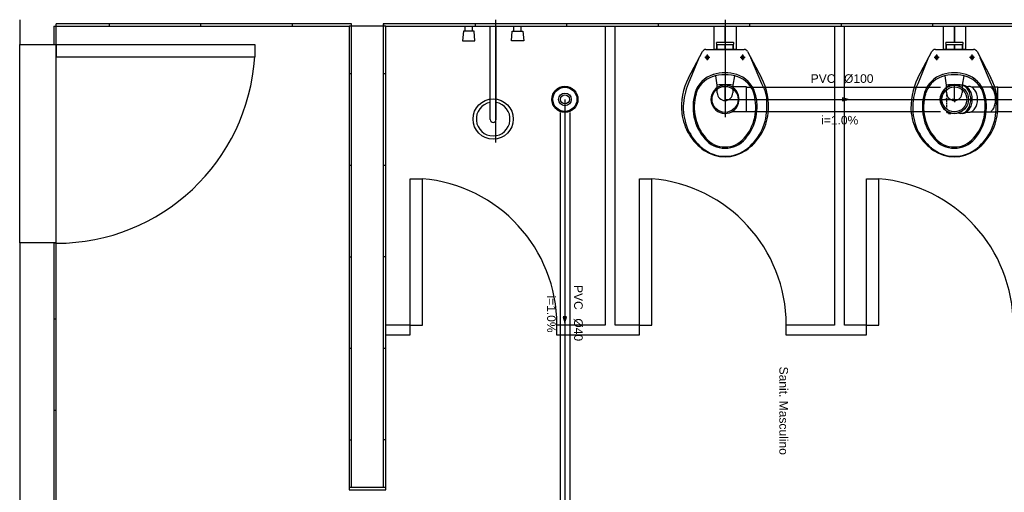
# Model space of a CAD drawing. Header units: metres. Extents: x -81 to 1042, y -541 to 334.
# Tile 6 of 130: x 442 to 458, y -525 to -517. Entities that reach past the tile are written whole.
import ezdxf
from ezdxf.enums import TextEntityAlignment as Align

# ---------------------------------------------------------------- set-up
doc = ezdxf.new("R2010")
doc.units = ezdxf.units.M
for name, color, linetype in [('AF-Colunas', 4, 'Continuous'), ('Arquitetura', 134, 'Continuous'), ('Simbolos', 5, 'Continuous'), ('Simbolos_int', 174, 'Continuous'), ('TQ-Sentido_tubo', 9, 'Continuous'), ('TQ-Seção_tubo', 5, 'Continuous'), ('TQ-Textos_tubo', 7, 'Continuous'), ('TQ-Tubos_detalhe', 3, 'Continuous')]:
    doc.layers.add(name, color=color, linetype=linetype)
doc.styles.add('Arial', font='arial.ttf', dxfattribs={"height": 0.025})

msp = doc.modelspace()

# ---------------------------------------------------------------- linework, layer by layer
at = {"layer": 'AF-Colunas'}
for p, q in [((450.051, -517.301), (450.051, -519.316)), ((453.811, -517.301), (453.811, -518.899))]:
    msp.add_line(p, q, dxfattribs=at)
at = {"layer": 'Arquitetura'}
for p, q in [((442.248, -517.301), (442.248, -517.707)), ((442.808, -517.407), (442.808, -517.707)), ((442.808, -517.407), (447.648, -517.407)), ((442.848, -517.407), (442.848, -517.367)), ((447.688, -517.367), (442.848, -517.367)), ((442.848, -517.707), (442.848, -517.407)), ((443.719, -517.407), (443.719, -517.367)), ((445.219, -517.407), (445.219, -517.367)), ((446.719, -517.407), (446.719, -517.367)), ((447.648, -517.407), (447.648, -524.967)), ((447.688, -517.407), (447.648, -517.407)), ((447.688, -517.407), (447.688, -517.367)), ((448.208, -517.407), (447.688, -517.407)), ((447.688, -524.967), (447.688, -517.407)), ((469.288, -517.367), (448.208, -517.367)), ((448.208, -517.367), (448.208, -517.407)), ((448.248, -517.407), (448.208, -517.407)), ((448.208, -517.407), (448.208, -524.967)), ((448.219, -517.407), (448.219, -517.367)), ((448.248, -517.407), (451.848, -517.407)), ((448.248, -524.967), (448.248, -517.407)), ((449.719, -517.407), (449.719, -517.367)), ((451.219, -517.407), (451.219, -517.367)), ((451.848, -517.407), (452.008, -517.407)), ((451.848, -517.407), (451.848, -522.307)), ((452.008, -517.407), (455.608, -517.407)), ((452.008, -522.307), (452.008, -517.407)), ((452.719, -517.407), (452.719, -517.367)), ((454.219, -517.407), (454.219, -517.367)), ((455.608, -517.407), (455.768, -517.407)), ((455.608, -517.407), (455.608, -522.307)), ((455.719, -517.407), (455.719, -517.367)), ((455.768, -517.407), (459.368, -517.407)), ((455.768, -522.307), (455.768, -517.407)), ((457.219, -517.407), (457.219, -517.367)), ((442.248, -520.959), (442.248, -517.707)), ((442.248, -517.707), (442.848, -517.707)), ((442.848, -520.959), (442.848, -517.707)), ((442.848, -517.707), (446.101, -517.707)), ((442.848, -517.707), (442.848, -517.911)), ((446.101, -517.707), (446.101, -517.911)), ((442.848, -517.911), (446.101, -517.911)), ((453.561, -517.92), (453.48, -517.92)), ((453.521, -517.966), (453.521, -517.87)), ((454.142, -517.92), (454.061, -517.92)), ((454.101, -517.966), (454.101, -517.87)), ((457.321, -517.92), (457.24, -517.92)), ((457.281, -517.966), (457.281, -517.87)), ((457.902, -517.92), (457.821, -517.92)), ((457.861, -517.966), (457.861, -517.87)), ((447.648, -518.186), (447.688, -518.186)), ((448.248, -518.19), (448.208, -518.19)), ((447.648, -519.686), (447.688, -519.686)), ((448.248, -519.69), (448.208, -519.69)), ((448.648, -519.909), (448.852, -519.909)), ((448.648, -522.307), (448.648, -519.909)), ((448.852, -522.307), (448.852, -519.909)), ((452.408, -519.909), (452.612, -519.909)), ((452.408, -522.307), (452.408, -519.909)), ((452.612, -522.307), (452.612, -519.909)), ((456.128, -519.909), (456.332, -519.909)), ((456.128, -522.307), (456.128, -519.909)), ((456.332, -522.307), (456.332, -519.909)), ((442.248, -520.959), (442.248, -535.007)), ((442.848, -520.959), (442.248, -520.959)), ((442.808, -520.966), (442.808, -534.407)), ((442.848, -520.966), (442.808, -520.966)), ((442.848, -520.966), (442.848, -520.959)), ((442.848, -534.407), (442.848, -520.966)), ((447.648, -521.186), (447.688, -521.186)), ((448.248, -521.19), (448.208, -521.19)), ((442.848, -522.21), (442.808, -522.21)), ((448.648, -522.307), (448.248, -522.307)), ((448.648, -522.467), (448.648, -522.307)), ((448.648, -522.307), (448.852, -522.307)), ((451.848, -522.307), (451.048, -522.307)), ((451.048, -522.307), (451.048, -522.467)), ((452.408, -522.307), (452.008, -522.307)), ((452.408, -522.467), (452.408, -522.307)), ((452.408, -522.307), (452.612, -522.307)), ((455.608, -522.307), (454.808, -522.307)), ((454.808, -522.307), (454.808, -522.467)), ((456.128, -522.307), (455.768, -522.307)), ((456.128, -522.467), (456.128, -522.307)), ((456.128, -522.307), (456.332, -522.307)), ((448.248, -522.467), (448.648, -522.467)), ((451.048, -522.467), (452.408, -522.467)), ((454.808, -522.467), (456.128, -522.467)), ((447.648, -522.686), (447.688, -522.686)), ((448.248, -522.69), (448.208, -522.69)), ((442.848, -523.71), (442.808, -523.71)), ((447.648, -524.186), (447.688, -524.186)), ((448.248, -524.19), (448.208, -524.19)), ((447.648, -524.967), (448.248, -524.967)), ((447.648, -524.967), (447.648, -525.007)), ((447.648, -525.007), (448.248, -525.007)), ((448.248, -525.007), (448.248, -524.967))]:
    msp.add_line(p, q, dxfattribs=at)
at = {"layer": 'Arquitetura', "color": 4}
for p, q in [((449.55, -517.488), (449.55, -517.42)), ((449.67, -517.488), (449.67, -517.42)), ((449.961, -518.938), (449.961, -517.418)), ((450.058, -518.938), (450.058, -517.418)), ((450.35, -517.488), (450.35, -517.42)), ((450.47, -517.488), (450.47, -517.42)), ((449.523, -517.488), (449.509, -517.648)), ((449.697, -517.488), (449.523, -517.488)), ((449.708, -517.648), (449.697, -517.488)), ((450.311, -517.648), (450.322, -517.488)), ((450.322, -517.488), (450.497, -517.488)), ((450.497, -517.488), (450.511, -517.648)), ((449.509, -517.648), (449.708, -517.648)), ((450.511, -517.648), (450.311, -517.648))]:
    msp.add_line(p, q, dxfattribs=at)
at = {"layer": 'Arquitetura', "linetype": 'Continuous'}
for p, q in [((453.499, -517.789), (454.123, -517.789)), ((457.259, -517.789), (457.883, -517.789)), ((453.378, -517.942), (453.209, -518.352)), ((453.213, -518.255), (453.44, -517.824)), ((454.182, -517.824), (454.409, -518.256)), ((454.413, -518.352), (454.235, -517.927)), ((457.138, -517.942), (456.969, -518.352)), ((456.973, -518.255), (457.2, -517.824)), ((457.942, -517.824), (458.169, -518.256)), ((458.173, -518.352), (457.995, -517.927)), ((453.127, -518.721), (453.127, -518.724)), ((456.887, -518.721), (456.887, -518.724))]:
    msp.add_line(p, q, dxfattribs=at)
for points in [[(453.677, -517.707), (453.677, -517.772), (453.677, -517.707), (453.811, -517.707), (453.811, -517.789), (453.631, -517.789), (453.631, -517.407)], [(453.678, -517.671), (453.811, -517.671), (453.811, -517.407)], [(453.811, -517.407), (453.811, -517.671), (453.944, -517.671)], [(453.991, -517.407), (453.991, -517.789), (453.811, -517.789), (453.811, -517.707), (453.945, -517.707), (453.945, -517.772), (453.945, -517.707)], [(457.437, -517.707), (457.437, -517.772), (457.437, -517.707), (457.571, -517.707), (457.571, -517.789), (457.391, -517.789), (457.391, -517.407)], [(457.438, -517.671), (457.571, -517.671), (457.571, -517.407)], [(457.571, -517.407), (457.571, -517.671), (457.704, -517.671)], [(457.751, -517.407), (457.751, -517.789), (457.571, -517.789), (457.571, -517.707), (457.705, -517.707), (457.705, -517.772), (457.705, -517.707)], [(453.547, -517.92), (453.521, -517.92), (453.521, -517.894)], [(457.307, -517.92), (457.281, -517.92), (457.281, -517.894)], [(453.684, -518.5), (453.684, -518.374), (453.658, -518.221)], [(453.964, -518.221), (453.938, -518.374), (453.938, -518.499)], [(457.444, -518.5), (457.444, -518.374), (457.418, -518.221)], [(457.724, -518.221), (457.698, -518.374), (457.698, -518.499)], [(453.811, -518.627), (453.811, -518.366)], [(457.571, -518.627), (457.571, -518.366)]]:
    msp.add_lwpolyline(points, dxfattribs=at)
at = {"layer": 'Arquitetura', "color": 4}
msp.add_circle((450.01, -518.93), 0.33, dxfattribs=at)
at = {"layer": 'Arquitetura', "linetype": 'Continuous'}
for centre, radius, start, end in [((453.499, -517.855), 0.0664, 90, 152.2332), ((453.66, -517.772), 0.0166, 270, 360), ((453.66, -517.772), 0.0166, 270, 360), ((453.686, -517.689), 0.0201, 114.8833, 240.8673), ((453.936, -517.689), 0.0201, 299.1323, 65.1166), ((453.962, -517.772), 0.0166, 180.0011, 270), ((453.962, -517.772), 0.0166, 180.0011, 270), ((454.123, -517.855), 0.0664, 27.7665, 90), ((457.259, -517.855), 0.0664, 90, 152.2332), ((457.42, -517.772), 0.0166, 270, 360), ((457.42, -517.772), 0.0166, 270, 360), ((457.446, -517.689), 0.0201, 114.8833, 240.8673), ((457.696, -517.689), 0.0201, 299.1323, 65.1166), ((457.722, -517.772), 0.0166, 180.0011, 270), ((457.722, -517.772), 0.0166, 180.0011, 270), ((457.883, -517.855), 0.0664, 27.7665, 90), ((453.521, -517.92), 0.0262, 90, 270), ((453.521, -517.92), 0.0262, 89.9997, 270.0002), ((453.521, -517.92), 0.0262, 89.9997, 270.0002), ((453.521, -517.92), 0.0262, 270, 90), ((453.521, -517.92), 0.0262, 0, 89.9997), ((454.101, -517.92), 0.0262, 90, 270), ((454.101, -517.92), 0.0262, 90, 270), ((454.101, -517.92), 0.0262, 270, 90), ((454.101, -517.92), 0.0262, 270, 90), ((457.281, -517.92), 0.0262, 90, 270), ((457.281, -517.92), 0.0262, 89.9997, 270.0002), ((457.281, -517.92), 0.0262, 89.9997, 270.0002), ((457.281, -517.92), 0.0262, 270, 90), ((457.281, -517.92), 0.0262, 0, 89.9997), ((457.861, -517.92), 0.0262, 90, 270), ((457.861, -517.92), 0.0262, 90, 270), ((457.861, -517.92), 0.0262, 270, 90), ((457.861, -517.92), 0.0262, 270, 90), ((454.127, -518.726), 1.028, 152.7618, 186.0505), ((453.75, -518.63), 0.449, 106.8153, 163.0053), ((453.75, -518.63), 0.449, 107.2197, 162.5672), ((453.741, -518.636), 0.422, 109.6937, 164.3827), ((453.811, -518.829), 0.626, 70.2207, 109.7699), ((453.811, -518.829), 0.657, 72.9134, 107.1557), ((453.811, -518.829), 0.657, 73.0549, 106.8794), ((453.872, -518.63), 0.449, 16.9952, 73.0877), ((453.872, -518.63), 0.449, 16.9952, 72.8806), ((453.881, -518.636), 0.422, 15.5745, 70.2924), ((453.507, -518.723), 1.016, 353.751, 27.3967), ((457.887, -518.726), 1.028, 152.7618, 186.0505), ((457.51, -518.63), 0.449, 106.8153, 163.0053), ((457.51, -518.63), 0.449, 107.2197, 162.5672), ((457.501, -518.636), 0.422, 109.6937, 164.3827), ((457.571, -518.829), 0.626, 70.2207, 109.7699), ((457.571, -518.829), 0.657, 72.9134, 107.1557), ((457.571, -518.829), 0.657, 73.0549, 106.8794), ((457.632, -518.63), 0.449, 16.9952, 73.0877), ((457.632, -518.63), 0.449, 16.9952, 72.8806), ((457.641, -518.636), 0.422, 15.5745, 70.2924), ((457.267, -518.723), 1.016, 353.751, 27.3967), ((454.107, -518.745), 0.98, 156.3699, 178.61), ((453.811, -519.362), 0.996, 90, 97.3525), ((453.811, -519.362), 0.996, 82.6474, 90), ((453.916, -518.657), 0.583, 353.3107, 31.4974), ((457.867, -518.745), 0.98, 156.3699, 178.61), ((457.571, -519.362), 0.996, 90, 97.3525), ((457.571, -519.362), 0.996, 82.6474, 90), ((457.676, -518.657), 0.583, 353.3107, 31.4974), ((454.085, -518.734), 0.799, 162.6633, 220.5164), ((454.085, -518.734), 0.799, 162.9093, 220.5164), ((454.085, -518.734), 0.779, 164.2858, 221.0444), ((453.811, -518.499), 0.127, 180.1932, 270), ((453.811, -518.499), 0.127, 270, 359.9998), ((453.537, -518.734), 0.779, 318.9414, 15.7), ((453.538, -518.734), 0.798, 319.4601, 17.112), ((453.538, -518.734), 0.798, 319.4601, 17.112), ((457.845, -518.734), 0.799, 162.6633, 220.5164), ((457.845, -518.734), 0.799, 162.9093, 220.5164), ((457.845, -518.734), 0.779, 164.2858, 221.0444), ((457.571, -518.499), 0.127, 180.1932, 270), ((457.571, -518.499), 0.127, 270, 359.9998), ((457.297, -518.734), 0.779, 318.9414, 15.7), ((457.298, -518.734), 0.798, 319.4601, 17.112), ((457.298, -518.734), 0.798, 319.4601, 17.112), ((453.98, -518.747), 0.853, 178.4583, 230.4012), ((453.642, -518.748), 0.853, 309.5909, 1.5339), ((457.74, -518.747), 0.853, 178.4583, 230.4012), ((457.402, -518.748), 0.853, 309.5909, 1.5339), ((453.946, -518.744), 0.846, 186.1159, 235.7855), ((453.672, -518.741), 0.851, 304.3564, 353.7422), ((457.706, -518.744), 0.846, 186.1159, 235.7855), ((457.432, -518.741), 0.851, 304.3564, 353.7422), ((453.811, -518.974), 0.435, 219.9195, 320.0764), ((453.811, -518.974), 0.435, 219.9195, 320.0764), ((453.811, -518.973), 0.415, 220.9251, 319.0652), ((457.571, -518.974), 0.435, 219.9195, 320.0764), ((457.571, -518.974), 0.435, 219.9195, 320.0764), ((457.571, -518.973), 0.415, 220.9251, 319.0652), ((453.811, -518.952), 0.588, 230.3434, 309.6564), ((457.571, -518.952), 0.588, 230.3434, 309.6564), ((453.811, -518.942), 0.606, 235.7939, 304.206), ((457.571, -518.942), 0.606, 235.7939, 304.206)]:
    msp.add_arc(centre, radius, start, end, dxfattribs=at)
at = {"layer": 'Arquitetura'}
for centre, radius, start, end in [((442.848, -517.707), 3.259, 270, 356.4109), ((448.648, -522.307), 2.407, 0, 85.1377), ((452.408, -522.307), 2.407, 0, 85.1377), ((456.128, -522.307), 2.407, 0, 85.1377)]:
    msp.add_arc(centre, radius, start, end, dxfattribs=at)
at = {"layer": 'Arquitetura', "color": 4}
for centre, radius, start, end in [((450.01, -518.93), 0.277, 100.118, 79.882), ((450.01, -518.938), 0.0487, 180, 0)]:
    msp.add_arc(centre, radius, start, end, dxfattribs=at)
at = {"layer": 'Simbolos'}
for p, q in [((454.161, -518.404), (453.92, -518.404)), ((457.447, -518.394), (457.465, -518.394)), ((457.447, -518.412), (457.447, -518.394)), ((457.472, -518.379), (457.469, -518.391)), ((457.476, -518.376), (457.514, -518.376)), ((457.476, -518.397), (457.476, -518.38)), ((457.514, -518.384), (457.514, -518.38)), ((457.518, -518.38), (457.518, -518.383)), ((457.701, -518.376), (457.676, -518.376)), ((457.76, -518.392), (457.764, -518.395)), ((457.764, -518.395), (457.801, -518.395)), ((457.844, -518.404), (458.283, -518.404)), ((454.161, -518.81), (453.92, -518.81)), ((457.447, -518.82), (457.447, -518.802)), ((457.447, -518.82), (457.465, -518.82)), ((457.472, -518.834), (457.469, -518.823)), ((457.476, -518.833), (457.476, -518.817)), ((457.476, -518.837), (457.514, -518.837)), ((457.514, -518.833), (457.514, -518.83)), ((457.518, -518.834), (457.518, -518.831)), ((457.701, -518.837), (457.676, -518.837)), ((457.76, -518.821), (457.764, -518.819)), ((457.764, -518.819), (457.801, -518.819)), ((457.844, -518.81), (458.283, -518.81))]:
    msp.add_line(p, q, dxfattribs=at)
for centre, radius in [((451.186, -518.607), 0.214), ((457.571, -518.607), 0.204), ((451.186, -518.607), 0.104)]:
    msp.add_circle(centre, radius, dxfattribs=at)
for centre, radius, start, end in [((453.811, -518.607), 0.231, 61.785, 298.2151), ((453.811, -518.607), 0.231, 298.2151, 61.785), ((457.571, -518.607), 0.231, 60.4977, 299.964), ((457.465, -518.39), 0.004, 270, 345), ((457.476, -518.38), 0.004, 90, 165), ((457.514, -518.38), 0.004, 5, 90), ((457.676, -518.493), 0.117, 90, 111.846), ((457.676, -518.493), 0.117, 59.6388, 90), ((457.701, -518.493), 0.117, 59.6388, 90), ((457.644, -518.548), 0.18, 35.2644, 59.6388), ((457.593, -518.584), 0.242, 16.325, 35.2644), ((457.801, -518.503), 0.108, 59.6388, 90), ((457.772, -518.553), 0.166, 35.2644, 59.6388), ((458.138, -518.454), 0.0563, 39.6517, 63.51), ((458.046, -518.553), 0.191, 22.2664, 44.6684), ((457.514, -518.607), 0.325, 0, 16.325), ((457.514, -518.607), 0.325, 343.675, 0), ((457.726, -518.585), 0.223, 16.325, 35.2644), ((457.652, -518.607), 0.299, 0, 16.325), ((457.652, -518.607), 0.299, 343.675, 0), ((457.881, -518.62), 0.369, 9.6257, 22.2664), ((457.62, -518.593), 0.626, 358.7748, 3.2189), ((457.62, -518.62), 0.626, 356.7811, 1.2252), ((457.644, -518.666), 0.18, 300.3612, 324.7356), ((457.593, -518.63), 0.242, 324.7356, 343.675), ((457.772, -518.661), 0.166, 300.3612, 324.7356), ((457.726, -518.628), 0.223, 324.7356, 343.675), ((458.046, -518.661), 0.191, 315.3316, 337.7336), ((457.881, -518.594), 0.369, 337.7336, 350.3743), ((457.465, -518.824), 0.004, 15, 90), ((457.476, -518.833), 0.004, 195, 270), ((457.514, -518.833), 0.004, 270, 355), ((457.676, -518.72), 0.117, 248.4189, 270), ((457.676, -518.72), 0.117, 270, 300.3612), ((457.701, -518.72), 0.117, 270, 300.3612), ((457.801, -518.711), 0.108, 270, 300.3612), ((458.138, -518.76), 0.0563, 296.4901, 320.3483)]:
    msp.add_arc(centre, radius, start, end, dxfattribs=at)
at = {"layer": 'Simbolos_int'}
for p, q in [((454.161, -518.81), (454.161, -518.404)), ((457.448, -518.469), (457.448, -518.444)), ((457.468, -518.401), (457.468, -518.394)), ((458.283, -518.81), (458.283, -518.404)), ((457.48, -518.607), (457.414, -518.607)), ((457.448, -518.513), (457.448, -518.489)), ((457.448, -518.56), (457.448, -518.527)), ((457.448, -518.609), (457.448, -518.58)), ((457.571, -518.607), (457.533, -518.607)), ((457.571, -518.607), (457.571, -518.571)), ((457.571, -518.607), (457.571, -518.652)), ((457.571, -518.607), (457.618, -518.607)), ((457.448, -518.651), (457.448, -518.622)), ((457.448, -518.693), (457.448, -518.666)), ((457.448, -518.733), (457.448, -518.705)), ((457.448, -518.769), (457.448, -518.746)), ((457.468, -518.82), (457.468, -518.813))]:
    msp.add_line(p, q, dxfattribs=at)
for centre, radius in [((451.186, -518.607), 0.197), ((453.811, -518.607), 0.213), ((457.571, -518.607), 0.231), ((451.186, -518.607), 0.074)]:
    msp.add_circle(centre, radius, dxfattribs=at)
for centre, radius, start, end in [((457.669, -518.548), 0.18, 35.2644, 58.0833), ((457.618, -518.584), 0.242, 16.325, 35.2644), ((457.539, -518.607), 0.325, 0, 16.325), ((457.539, -518.607), 0.325, 343.675, 0), ((457.669, -518.666), 0.18, 301.9167, 324.7356), ((457.618, -518.63), 0.242, 324.7356, 343.675)]:
    msp.add_arc(centre, radius, start, end, dxfattribs=at)
at = {"layer": 'TQ-Sentido_tubo'}
for points in [[(455.55, -518.607), (455.832, -518.607)], [(451.186, -521.985), (451.186, -522.267)]]:
    msp.add_lwpolyline(points, dxfattribs=at)
for points in [[(455.832, -518.607), (455.736, -518.581), (455.736, -518.633)], [(451.186, -522.267), (451.212, -522.171), (451.16, -522.171)]]:
    msp.add_lwpolyline(points, close=True, dxfattribs=at)
at = {"layer": 'TQ-Seção_tubo'}
for p, q in [((454.161, -518.407), (457.341, -518.407)), ((458.283, -518.407), (461.101, -518.407)), ((451.106, -518.821), (451.106, -525.281)), ((451.266, -518.821), (451.266, -525.281)), ((454.161, -518.807), (457.341, -518.807)), ((458.283, -518.807), (461.101, -518.807))]:
    msp.add_line(p, q, dxfattribs=at)
at = {"layer": 'TQ-Tubos_detalhe', "linetype": 'Continuous'}
for p, q in [((451.186, -518.607), (451.186, -525.645)), ((453.811, -518.607), (457.571, -518.607)), ((457.571, -518.607), (461.331, -518.607))]:
    msp.add_line(p, q, dxfattribs=at)

# ---------------------------------------------------------------- texts
at = {"layer": 'Arquitetura', "style": 'Arial'}
msp.add_text('Sanit. Masculino', height=0.1412, rotation=270, dxfattribs=at).set_placement((454.702, -522.988))
at = {"layer": 'TQ-Textos_tubo', "style": 'Arial'}
msp.add_text('PVC', height=0.1412, dxfattribs=at).set_placement((455.621, -518.337), align=Align.RIGHT)
msp.add_text('%%c100', height=0.1412, dxfattribs=at).set_placement((455.762, -518.337))
msp.add_text('i=1.0%', height=0.1412, dxfattribs=at).set_placement((455.691, -519.019), align=Align.CENTER)
msp.add_text('PVC', height=0.1412, rotation=270, dxfattribs=at).set_placement((451.337, -522.056), align=Align.RIGHT)
msp.add_text('i=1.0%', height=0.1412, rotation=270, dxfattribs=at).set_placement((450.894, -522.126), align=Align.CENTER)
msp.add_text('%%c40', height=0.1412, rotation=270, dxfattribs=at).set_placement((451.337, -522.197))

doc.saveas('drawing.dxf')
